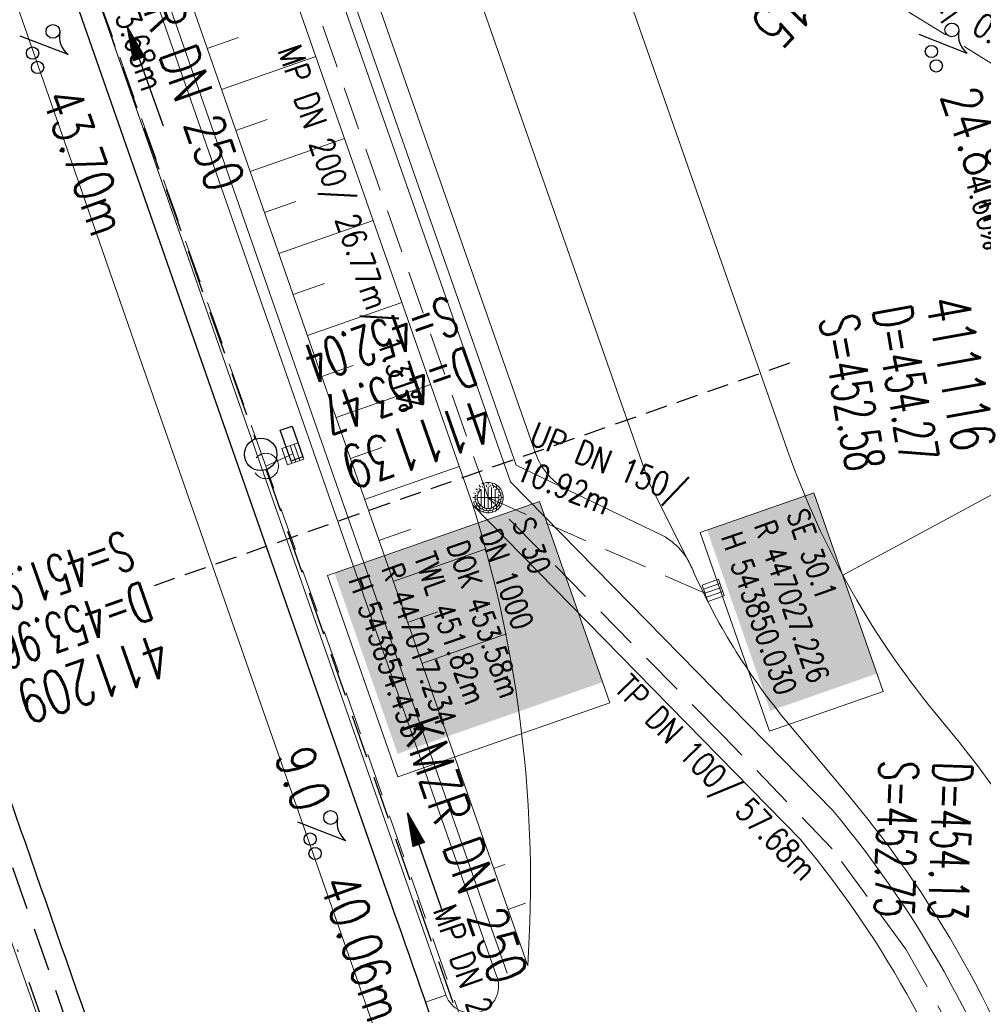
# Model space of a CAD drawing. Extents: x 446577 to 447240, y 443630 to 444842.
# Tile 22 of 71: x 446996 to 447040, y 443831 to 443876. Entities that reach past the tile are written whole.
import ezdxf
from ezdxf.enums import TextEntityAlignment as Align

# ---------------------------------------------------------------- set-up
doc = ezdxf.new("R2010")
doc.units = 0
doc.header["$LTSCALE"] = 2
doc.header["$MEASUREMENT"] = 0
for name, pattern in [('AUSGEZOGEN', [0]), ('GESTRICH-X2', [1.5, 1, -0.5]), ('GESTRICHELT', [0.75, 0.5, -0.25]), ('STRICHPT-X3', [3, 1.5, -0.75, 0, -0.75])]:
    doc.linetypes.add(name, pattern=pattern)
doc.layers.get('0').update_dxf_attribs({"linetype": 'AUSGEZOGEN'})
for name, color, linetype in [('200_ACHSEN', 7, 'CONTINUOUS'), ('ACHSE', 250, 'STRICHPT-X3'), ('Beschriftung', 7, 'CONTINUOUS'), ('FBR', 8, 'CONTINUOUS'), ('GLOBAL', 7, 'CONTINUOUS'), ('HEKTOM', 250, 'GESTRICHELT'), ('Hintergrund', 7, 'CONTINUOUS'), ('Hintergrundplan', 7, 'CONTINUOUS'), ('KANAL', 7, 'GESTRICH-X2'), ('PFEIL', 7, 'CONTINUOUS'), ('SCHACHTNR', 6, 'CONTINUOUS'), ('SCHLITZRINNE', 8, 'AUSGEZOGEN'), ('SCHSYMBOL', 7, 'AUSGEZOGEN'), ('STRASSE', 8, 'CONTINUOUS'), ('TEXTO', 4, 'CONTINUOUS'), ('TEXTU', 4, 'CONTINUOUS')]:
    doc.layers.add(name, color=color, linetype=linetype)
doc.styles.add('6', font='txt_____.ttf', dxfattribs={"width": 0.8, "height": 1})
doc.styles.add('8', font='txt_____.ttf', dxfattribs={"width": 0.8, "height": 1})
doc.styles.add('ROMANS', font='romans.shx', dxfattribs={"width": 0.8})

# ---------------------------------------------------------------- blocks, each defined once
blk = doc.blocks.new('GST')
at = {"color": 0}
blk.add_circle((0, 0), 0.75, dxfattribs=at)
blk.add_point((0, 0), dxfattribs=at)
blk = doc.blocks.new('13')
blk.add_lwpolyline([(0.755, 1.218), (-0.748, 1.218), (-0.748, 1.801), (0.755, 1.801)], close=True)
at = {"rotation": 180}
blk.add_blockref('GST', (0, 0), dxfattribs=at)
blk = doc.blocks.new('PROM')
blk.add_line((1.566, 1.817), (0.019, 0.015))
for centre, radius in [((0.317, 1.51), 0.317), ((0.943, 0.291), 0.283), ((1.645, 0.287), 0.283)]:
    blk.add_circle(centre, radius)
blk.add_arc((0.992, 2.682), 1.033, 239.1414, 303.3549)
blk = doc.blocks.new('PFEIL2')
at = {"color": 0}
for p, q in [((0.88, 0.002), (-2.401, -0.012)), ((0.881, -0.271), (0.879, 0.276)), ((0.879, 0.276), (2.429, 0.009)), ((0.911, 0.27), (0.879, 0.265)), ((0.965, 0.261), (0.879, 0.246)), ((1.019, 0.252), (0.879, 0.228)), ((1.073, 0.242), (0.879, 0.209)), ((1.127, 0.233), (0.879, 0.191)), ((1.181, 0.224), (0.879, 0.172)), ((1.235, 0.214), (0.879, 0.154)), ((1.289, 0.205), (0.879, 0.135)), ((1.343, 0.196), (0.879, 0.117)), ((1.397, 0.187), (0.879, 0.098)), ((1.451, 0.177), (0.879, 0.08)), ((1.505, 0.168), (0.879, 0.061)), ((1.559, 0.159), (0.88, 0.043)), ((1.613, 0.149), (0.88, 0.024)), ((1.668, 0.14), (0.88, 0.006)), ((1.722, 0.131), (0.88, -0.013)), ((1.776, 0.121), (0.88, -0.031)), ((1.83, 0.112), (0.88, -0.05)), ((1.884, 0.103), (0.88, -0.068)), ((1.938, 0.094), (0.88, -0.087)), ((1.992, 0.084), (0.88, -0.105)), ((2.046, 0.075), (0.88, -0.124)), ((2.1, 0.066), (0.88, -0.142)), ((2.154, 0.056), (0.88, -0.161)), ((2.208, 0.047), (0.88, -0.179)), ((2.262, 0.038), (0.881, -0.198)), ((2.316, 0.029), (0.881, -0.216)), ((2.37, 0.019), (0.881, -0.235)), ((2.424, 0.01), (0.881, -0.253)), ((2.429, 0.009), (0.881, -0.271))]:
    blk.add_line(p, q, dxfattribs=at)
blk = doc.blocks.new('SK-quadrat Rand')
at = {"color": 18, "lineweight": 9, "true_color": 0x000000}
for p, q in [((-0.4, 0.8), (-0.4, 0)), ((-0.4, 0.8), (0.4, 0.8)), ((-0.2, 0.8), (-0.2, 0)), ((0, 0.8), (0, 0)), ((0.2, 0.8), (0.2, 0)), ((0.4, 0.8), (0.4, 0)), ((-0.4, 0), (0.4, 0))]:
    blk.add_line(p, q, dxfattribs=at)
blk = doc.blocks.new('Muldenschacht')
at = {"color": 18, "lineweight": 9, "true_color": 0x000000}
for p, q in [((-0.351511, 0.488874), (-0.410348, 0.569857)), ((-0.228204, 0.447647), (-0.274147, 0.536581)), ((-0.215015, 0.669384), (-0.184082, 0.574183)), ((-0.096655, 0.595502), (-0.080293, 0.496748)), ((0.001562, 0.503479), (0.001464, -0.497521)), ((0.001513, 0.703679), (0.001513, 0.603579)), ((0.093794, 0.596447), (0.078414, 0.497536)), ((0.218041, 0.669384), (0.187109, 0.574183)), ((0.271415, 0.539517), (0.226431, 0.450094)), ((0.413374, 0.569857), (0.354537, 0.488874)), ((-0.599087, 0.002979), (-0.699187, 0.002979)), ((-0.569691, 0.188574), (-0.664892, 0.219507)), ((-0.492399, 0.083917), (-0.591181, 0.100105)), ((-0.484382, 0.356002), (-0.565365, 0.41484)), ((-0.444073, 0.230912), (-0.53319, 0.276499)), ((0.502013, 0.002979), (-0.498987, 0.002979)), ((0.474843, 0.165641), (-0.471817, 0.165641)), ((-0.350626, 0.358645), (-0.421053, 0.429778)), ((0.38186, 0.328304), (-0.378834, 0.328304)), ((0.425748, 0.42812), (0.355042, 0.357263)), ((0.447803, 0.22953), (0.537061, 0.27484)), ((0.568391, 0.41484), (0.487409, 0.356002)), ((0.4959, 0.080963), (0.594778, 0.096559)), ((0.572718, 0.188574), (0.667918, 0.219507)), ((0.602083, 0.008988), (0.702178, 0.00999)), ((-0.569691, -0.182617), (-0.664892, -0.21355)), ((-0.493148, -0.073251), (-0.59208, -0.088497)), ((-0.484382, -0.350045), (-0.565365, -0.408882)), ((-0.445326, -0.222488), (-0.534694, -0.267581)), ((0.474843, -0.159684), (-0.471817, -0.159684)), ((-0.352742, -0.35058), (-0.423593, -0.421292)), ((0.38186, -0.322346), (-0.378834, -0.322346)), ((-0.228006, -0.441793), (-0.273909, -0.530747)), ((0.271696, -0.533418), (0.226665, -0.444019)), ((0.426841, -0.421069), (0.355953, -0.350395)), ((0.446654, -0.225822), (0.535682, -0.271583)), ((0.487409, -0.350045), (0.568391, -0.408882)), ((0.496174, -0.073247), (0.595107, -0.088493)), ((0.572718, -0.182617), (0.667918, -0.21355)), ((-0.351511, -0.482917), (-0.410348, -0.5639)), ((-0.184082, -0.568226), (-0.215015, -0.663427)), ((-0.079489, -0.490923), (-0.095689, -0.589704)), ((0.001513, -0.597621), (0.001513, -0.697721)), ((0.079714, -0.491374), (0.095355, -0.590245)), ((0.187109, -0.568226), (0.218041, -0.663427)), ((0.354537, -0.482917), (0.413374, -0.5639))]:
    blk.add_line(p, q, dxfattribs=at)
for radius in [0.7007, 0.6006, 0.5005]:
    blk.add_circle((0.001513, 0.002979), radius, dxfattribs=at)
blk = doc.blocks.new('SK-quadrat Mitte')
at = {"color": 18, "lineweight": 9, "true_color": 0x000000}
for p, q in [((-0.4, 0.4), (-0.4, -0.4)), ((-0.4, 0.4), (0.4, 0.4)), ((-0.2, 0.4), (-0.2, -0.4)), ((0, 0.4), (0, -0.4)), ((0.2, 0.4), (0.2, -0.4)), ((0.4, 0.4), (0.4, -0.4)), ((-0.4, -0.4), (0.4, -0.4))]:
    blk.add_line(p, q, dxfattribs=at)
blk = doc.blocks.new('Schacht')
at = {"color": 18, "lineweight": 9, "true_color": 0x000000}
blk.add_circle((0, 0), 0.779, dxfattribs=at)

msp = doc.modelspace()

# ---------------------------------------------------------------- linework, layer by layer
at = {"layer": '200_ACHSEN', "color": 8, "lineweight": 9, "true_color": 0x7f7f7f}
msp.add_lwpolyline([(446877.093, 444209.207, -0.004255), (446885.419, 444176.323, 0.024318), (446940.471, 443990.561), (446963.136, 443925.819), (447048.746, 443681.27)], format="xyb", dxfattribs=at)
msp.add_lwpolyline([(446877.093, 444209.207, -0.004255), (446885.419, 444176.323, 0.024318), (446940.471, 443990.561), (446963.136, 443925.819), (447048.746, 443681.27)], format="xyb", dxfattribs=at)
at = {"layer": 'ACHSE', "flags": 128}
msp.add_lwpolyline([(446785.2, 444812.39), (446790.978, 444771.625), (446798.52, 444718.411), (446808.52, 444647.862), (446822.553, 444548.851), (446833.078, 444474.594), (446836.586, 444449.841), (446840.095, 444425.088), (446843.603, 444400.336), (446847.111, 444375.583), (446847.688, 444371.511), (446850.727, 444350.846), (446854.65, 444326.156), (446858.882, 444301.517), (446863.422, 444276.933), (446868.271, 444252.408), (446873.427, 444227.946), (446878.889, 444203.55), (446884.657, 444179.224), (446890.729, 444154.973), (446897.105, 444130.8), (446903.784, 444106.709), (446910.765, 444082.704), (446918.046, 444058.788), (446925.627, 444034.965), (446933.506, 444011.239), (446939.848, 443992.83), (446941.674, 443987.611), (446949.933, 443964.015), (446958.191, 443940.418), (446966.45, 443916.822), (446974.708, 443893.225), (446979.199, 443880.392), (446999.483, 443822.435), (447024.259, 443751.646), (447041.503, 443702.373)], dxfattribs=at)
at = {"layer": 'Beschriftung', "color": 18, "lineweight": 9, "true_color": 0x000000}
for points in [[(447032.443, 443854.095), (447035.636, 443844.953), (447030.412, 443843.128), (447027.219, 443852.27), (447032.443, 443854.095)], [(447019.81, 443853.7), (447023.048, 443844.432), (447013.293, 443841.024), (447010.055, 443850.292), (447019.81, 443853.7)]]:
    msp.add_lwpolyline(points, close=True, dxfattribs=at)
at = {"layer": 'FBR'}
for points in [[(446996.335, 443882.82, -0.000011), (446996.834, 443881.391), (447012.742, 443835.838, 0.000388), (447024.088, 443803.43, 0.00025), (447041.743, 443753.205)], [(446981.167, 443880.67, -0.000036), (446985.547, 443868.172, -0.00001), (446990.142, 443855.056, -0.000011), (446994.25, 443843.328, -0.000533), (447001.752, 443821.837, 0.000455), (447010.521, 443796.702, 0.000701), (447018.513, 443773.963, -0.000624), (447027.494, 443748.425, -0.000234), (447028.928, 443744.324, 0.000022), (447043.482, 443702.654, 0.000434)]]:
    msp.add_lwpolyline(points, format="xyb", dxfattribs=at)
at = {"layer": 'HEKTOM'}
msp.add_line((447002.079, 443849.834), (447031.437, 443860.113), dxfattribs=at)
at = {"layer": 'Hintergrund', "color": 254, "lineweight": 18, "true_color": 0xcccccc}
for p, q in [((447004.784, 443861.631), (446996.356, 443885.816)), ((447004.513, 443874.565), (447005.956, 443875.068)), ((447005.171, 443872.676), (447009.504, 443874.186)), ((447005.829, 443870.788), (447007.274, 443871.291)), ((447006.487, 443868.899), (447010.826, 443870.411)), ((447007.146, 443867.011), (447008.593, 443867.515)), ((447007.804, 443865.122), (447012.148, 443866.636)), ((447008.462, 443863.233), (447009.911, 443863.738)), ((447009.121, 443861.345), (447013.469, 443862.864)), ((447014.451, 443833.966), (447004.784, 443861.631)), ((447009.781, 443859.457), (447011.231, 443859.964)), ((447010.441, 443857.569), (447014.791, 443859.089)), ((447011.101, 443855.681), (447012.551, 443856.188)), ((447011.76, 443853.793), (447016.113, 443855.314)), ((447012.42, 443851.905), (447013.871, 443852.412)), ((447013.08, 443850.017), (447017.357, 443851.512)), ((447013.739, 443848.129), (447015.115, 443848.609)), ((447014.399, 443846.241), (447018.297, 443847.603)), ((447017.698, 443836.801), (447018.211, 443836.98)), ((447018.358, 443834.913), (447019.165, 443835.195)), ((447015.495, 443830.986), (447014.451, 443833.966)), ((447015.501, 443830.97), (447014.557, 443830.64))]:
    msp.add_line(p, q, dxfattribs=at)
for points in [[(446877.093, 444209.207, -0.004255), (446885.419, 444176.323, 0.024318), (446940.471, 443990.561), (446963.136, 443925.819), (447048.746, 443681.27)], [(447044.926, 443796.399), (447045.561, 443803.747, 0.198133), (447034.087, 443840.111), (447031.292, 443843.45, -0.068573), (447026.942, 443850.389, -0.001832), (447026.804, 443850.698, 0.178534), (447025.36, 443852.19), (447021.162, 443854.21, -0.198913), (447019.631, 443855.921), (446938.327, 444087.994, -0.187649), (446938.401, 444090.168), (446940.074, 444094.07, 0.198913), (446940.102, 444096.366), (446933.956, 444114.073, 0.052334), (446921.013, 444141.454)], [(446927.024, 444105.92, -0.017902), (446934.496, 444088.354), (446937.153, 444080.77), (447016.741, 443853.522, -0.092735), (447019.27, 443832.309)], [(447049.538, 443835.513), (447048.984, 443828.386), (447048.61, 443824.914, 0.097186), (447038.304, 443843.641, -0.09023), (447031.228, 443856.088), (447020.071, 443887.901)], [(447045.563, 443869.611, 0.163866), (447037.026, 443879.477)], [(447044.031, 443796.503), (447044.565, 443803.833, 0.198153), (447033.318, 443839.471), (447018.479, 443854.608)], [(447042.028, 443797.71), (447042.572, 443804.006, 0.197723), (447031.834, 443838.127), (447016.741, 443853.522)], [(447015.501, 443830.97, 1), (447017.86, 443831.797)]]:
    msp.add_lwpolyline(points, format="xyb", dxfattribs=at)
for points in [[(446927.024, 444105.92), (446929.886, 444096.041), (446934.92, 444079.072), (446942.447, 444054.58), (446949.805, 444032.02), (446958.381, 444006.73), (446963.917, 443990.816), (446973.92, 443962.072), (446974.191, 443961.219), (446983.115, 443935.682), (446990.73, 443913.95), (447000.132, 443887.136), (447008.561, 443862.948), (447018.227, 443835.286), (447019.27, 443832.309)], [(446925.583, 444105.502), (446928.447, 444095.619), (446933.484, 444078.638), (446941.017, 444054.127), (446948.382, 444031.547), (446956.962, 444006.243), (446962.501, 443990.323), (446972.496, 443961.599), (446972.767, 443960.745), (446981.699, 443935.187), (446989.314, 443913.454), (446998.716, 443886.641), (447007.145, 443862.454), (447016.811, 443834.791), (447017.854, 443831.813)], [(446926.063, 444105.641), (446928.926, 444095.76), (446933.962, 444078.783), (446941.493, 444054.278), (446948.857, 444031.705), (446957.435, 444006.406), (446962.973, 443990.488), (446972.971, 443961.756), (446973.242, 443960.903), (446982.171, 443935.352), (446989.786, 443913.619), (446999.188, 443886.806), (447007.617, 443862.619), (447017.283, 443834.956), (447018.326, 443831.978)], [(446936.384, 444089.016), (446939.041, 444081.432), (447018.479, 443854.608)], [(446937.36, 444087.74), (447018.744, 443855.373), (447021.162, 443854.21)]]:
    msp.add_lwpolyline(points, dxfattribs=at)
at = {"layer": 'Hintergrundplan', "color": 254, "lineweight": 18, "true_color": 0xcccccc}
for p, q in [((447024.868, 443854.564), (446939.503, 444098.242)), ((446996.356, 443885.816), (447004.784, 443861.631)), ((447004.513, 443874.565), (447005.956, 443875.068)), ((447005.171, 443872.676), (447009.504, 443874.186)), ((447005.829, 443870.788), (447007.274, 443871.291)), ((447006.487, 443868.899), (447010.826, 443870.411)), ((447007.146, 443867.011), (447008.593, 443867.515)), ((447007.804, 443865.122), (447012.148, 443866.636)), ((447008.462, 443863.233), (447009.911, 443863.738)), ((447009.121, 443861.345), (447013.469, 443862.864)), ((447004.784, 443861.631), (447014.451, 443833.966)), ((447009.781, 443859.457), (447011.231, 443859.964)), ((447010.441, 443857.569), (447014.791, 443859.089)), ((447033.78, 443850.31), (447048.475, 443858.244)), ((447011.101, 443855.681), (447012.551, 443856.188)), ((447011.76, 443853.793), (447016.113, 443855.314)), ((447024.868, 443854.564), (447026.804, 443850.698)), ((447012.42, 443851.905), (447013.871, 443852.412)), ((447013.08, 443850.017), (447017.357, 443851.512)), ((447013.739, 443848.129), (447015.115, 443848.609)), ((447014.399, 443846.241), (447018.297, 443847.603)), ((447017.698, 443836.801), (447018.211, 443836.98)), ((447018.358, 443834.913), (447019.165, 443835.195)), ((447014.451, 443833.966), (447015.495, 443830.986)), ((447015.501, 443830.97), (447014.557, 443830.64))]:
    msp.add_line(p, q, dxfattribs=at)
for points in [[(446877.093, 444209.207, -0.004255), (446885.419, 444176.323, 0.024318), (446940.471, 443990.561), (446963.136, 443925.819), (447048.746, 443681.27)], [(446899.976, 444179.391, 0.001546), (446903.93, 444161.861), (446908.525, 444144.055), (446912.882, 444127.913), (446918.765, 444107.026), (446922.569, 444093.896), (446927.62, 444076.867), (446935.177, 444052.278), (446942.57, 444029.614), (446951.169, 444004.253), (446956.716, 443988.311), (446966.684, 443959.664), (446966.957, 443958.807), (446975.917, 443933.166), (446983.534, 443911.428), (446992.934, 443884.62), (447001.361, 443860.438), (447011.029, 443832.77), (447016.491, 443817.181), (447025.514, 443791.385), (447028.583, 443782.756), (447034.062, 443767.029), (447034.957, 443764.566), (447044.02, 443738.609)], [(447044.926, 443796.399), (447045.561, 443803.747, 0.198133), (447034.087, 443840.111), (447031.292, 443843.45, -0.068573), (447026.942, 443850.389, -0.001832), (447026.804, 443850.698, 0.178534), (447025.36, 443852.19), (447021.162, 443854.21, -0.198913), (447019.631, 443855.921), (446938.327, 444087.994, -0.187649), (446938.401, 444090.168), (446940.074, 444094.07, 0.198913), (446940.102, 444096.366), (446933.956, 444114.073, 0.052334), (446921.013, 444141.454)], [(446927.024, 444105.92, -0.017902), (446934.496, 444088.354), (446937.153, 444080.77), (447016.741, 443853.522, -0.092735), (447019.27, 443832.309)], [(447049.538, 443835.513), (447048.984, 443828.386), (447048.61, 443824.914, 0.097186), (447038.304, 443843.641, -0.09023), (447031.228, 443856.088), (447020.071, 443887.901)], [(447045.563, 443869.611, 0.163866), (447037.026, 443879.477)], [(447044.031, 443796.503), (447044.565, 443803.833, 0.198153), (447033.318, 443839.471), (447018.479, 443854.608)], [(447015.501, 443830.97, 1), (447017.86, 443831.797)]]:
    msp.add_lwpolyline(points, format="xyb", dxfattribs=at)
for points in [[(446927.024, 444105.92), (446929.886, 444096.041), (446934.92, 444079.072), (446942.447, 444054.58), (446949.805, 444032.02), (446958.381, 444006.73), (446963.917, 443990.816), (446973.92, 443962.072), (446974.191, 443961.219), (446983.115, 443935.682), (446990.73, 443913.95), (447000.132, 443887.136), (447008.561, 443862.948), (447018.227, 443835.286), (447019.27, 443832.309)], [(446925.583, 444105.502), (446928.447, 444095.619), (446933.484, 444078.638), (446941.017, 444054.127), (446948.382, 444031.547), (446956.962, 444006.243), (446962.501, 443990.323), (446972.496, 443961.599), (446972.767, 443960.745), (446981.699, 443935.187), (446989.314, 443913.454), (446998.716, 443886.641), (447007.145, 443862.454), (447016.811, 443834.791), (447017.854, 443831.813)], [(446926.063, 444105.641), (446928.926, 444095.76), (446933.962, 444078.783), (446941.493, 444054.278), (446948.857, 444031.705), (446957.435, 444006.406), (446962.973, 443990.488), (446972.971, 443961.756), (446973.242, 443960.903), (446982.171, 443935.352), (446989.786, 443913.619), (446999.188, 443886.806), (447007.617, 443862.619), (447017.283, 443834.956), (447018.326, 443831.978)], [(446936.384, 444089.016), (446939.041, 444081.432), (447018.479, 443854.608)], [(446937.36, 444087.74), (447018.744, 443855.373), (447021.162, 443854.21)]]:
    msp.add_lwpolyline(points, dxfattribs=at)
at = {"layer": 'Hintergrundplan', "color": 92, "lineweight": 9, "true_color": 0x00b400}
msp.add_lwpolyline([(447042.028, 443797.71), (447042.572, 443804.006, 0.197723), (447031.834, 443838.127), (447016.741, 443853.522)], format="xyb", dxfattribs=at)
at = {"layer": 'KANAL', "color": 92, "lineweight": 9, "true_color": 0x00b400}
for p, q in [((447007.209, 443855.331, 453.477), (446992.505, 443896.465, 453.283)), ((447043.628, 443872.015, 453.751), (447024.847, 443883.673)), ((447020.561, 443817.539, 453.73), (447007.209, 443855.331, 453.477)), ((447028.258, 443842.925), (447017.442, 443853.877, 453.58)), ((447033.293, 443837.704), (447028.258, 443842.925)), ((447036.684, 443833.085), (447033.293, 443837.704)), ((447039.141, 443828.728), (447036.684, 443833.085))]:
    msp.add_line(p, q, dxfattribs=at)
at = {"layer": 'KANAL', "color": 92, "lineweight": 18, "true_color": 0x00b400}
msp.add_line((447007.209, 443855.331, 453.477), (447008.455, 443855.892, 453.258), dxfattribs=at)
at = {"layer": 'KANAL'}
for p, q in [((447007.219, 443855.156), (447019.969, 443818.781)), ((446992.563, 443845.344), (447008.719, 443799.219))]:
    msp.add_line(p, q, dxfattribs=at)
at = {"layer": 'KANAL', "flags": 128}
msp.add_lwpolyline([(446992.52, 443896.314), (447006.718, 443856.575)], dxfattribs=at)
at = {"layer": 'KANAL', "color": 92, "lineweight": 9, "true_color": 0x00b400}
msp.add_polyline3d([(447027.435, 443849.473, 454.031), (447017.442, 443853.877, 453.58), (447008.579, 443879.135, 453.154)], dxfattribs=at)
at = {"layer": 'SCHLITZRINNE', "flags": 128}
for points in [[(446918.666, 444051.482, 0.001942), (446927.717, 444023.784, 0.002834), (446934.101, 444004.864, 0.000005), (446941.432, 443983.537, 0.000867), (446941.474, 443983.415, 0.000084), (446947.849, 443965.085, 0.000199), (446950.544, 443957.352, 0.000027), (446955.553, 443942.997, 0.000044), (446958.667, 443934.078, 0.000101), (446962.051, 443924.393, 0.000084), (446966.153, 443912.669, 0.000975), (446970.092, 443901.486, -0.001001), (446974.031, 443890.303, -0.000613), (446978.162, 443878.453, 0.000574), (446982.293, 443866.603, 0.000043), (446985.962, 443856.119, 0.000041), (446989.821, 443845.1, 0.000098), (446990.721, 443842.532, -0.000006), (447006.522, 443797.477, -0.000336), (447009.233, 443789.73, -0.000126), (447016.458, 443769.022)], [(446989.517, 443844.295, 0.000074), (446990.199, 443842.349, -0.000028), (447005.687, 443798.185)]]:
    msp.add_lwpolyline(points, format="xyb", dxfattribs=at)
at = {"layer": 'SCHLITZRINNE'}
msp.add_lwpolyline([(446977.569, 443880.16, -0.000088), (446978.162, 443878.453, 0.000574), (446982.293, 443866.603, 0.000043), (446985.962, 443856.119, 0.000041), (446989.821, 443845.1, 0.000098), (446990.721, 443842.532, -0.000006), (447006.522, 443797.477, -0.000336), (447009.233, 443789.73, -0.000126), (447016.458, 443769.022)], format="xyb", dxfattribs=at)
at = {"layer": 'STRASSE', "flags": 128}
msp.add_lwpolyline([(447047.154, 443891.481, 0.000765), (447038.709, 443915.867, 0.000011), (447031.122, 443937.667, 0.000037), (447028.833, 443944.241, 0.000505), (447025.263, 443954.458, 0.001272), (447023.831, 443958.512, 0.019593), (447023.263, 443959.93, 0.036852), (447022.877, 443960.645, 0.017636), (447022.683, 443960.927, 0.023963), (447022.523, 443961.122, 0.015559), (447022.207, 443961.451, 0.007052), (447021.477, 443962.145, 0.015623), (447020.532, 443962.965, -0.018201), (447019.725, 443963.673, -0.015596), (447019.585, 443963.813, -0.003258), (447018.943, 443964.509, -0.043133), (447018.589, 443964.972, -0.02652), (447018.123, 443965.798)], format="xyb", dxfattribs=at)

# ---------------------------------------------------------------- block references
at = {"layer": 'KANAL'}
for name, p, rotation in [('SK-quadrat Mitte', (447008.455, 443855.892), 199.2688247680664), ('Muldenschacht', (447017.442, 443853.877), 270), ('SK-quadrat Rand', (447027.435, 443849.473), 289.2688179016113)]:
    msp.add_blockref(name, p, dxfattribs=dict(at, rotation=rotation))
at = {"layer": 'KANAL', "xscale": 0.75, "yscale": 0.75}
msp.add_blockref('Schacht', (447007.209, 443855.331), dxfattribs=at)
at = {"layer": 'PFEIL'}
for p, rotation in [((447001.666, 443873.256), 109.6603000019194), ((447014.545, 443837.071), 109.3136999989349)]:
    msp.add_blockref('PFEIL2', p, dxfattribs=dict(at, rotation=rotation))
at = {"layer": 'SCHSYMBOL', "rotation": 289.2892000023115}
msp.add_blockref('13', (447006.97, 443855.869), dxfattribs=at)
at = {"layer": 'TEXTU'}
for p, rotation in [((446995.871, 443875.138), 289.6603000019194), ((447037.278, 443875.214), 289.2155000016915), ((447008.663, 443838.946), 289.3136999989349)]:
    msp.add_blockref('PROM', p, dxfattribs=dict(at, rotation=rotation))

# ---------------------------------------------------------------- texts
at = {"layer": 'Beschriftung', "color": 92, "true_color": 0x00b400, "char_height": 1.1, "attachment_point": 1, "line_spacing_factor": 0.959981, "style": '6'}
for s, insert, rotation in [('MP DN 250/ 43.68m', (446998.267, 443884.882), 289.6702), ('MP DN 250/ 22.11m/ 0.23%', (447028.191, 443883.745), 328.1706), ('MP DN 200/ 26.77m/ 1.31%', (447008.784, 443874.842), 288.8198), ('DN 250/^J11.96m/^J4.60%', (447043.853, 443869.842), 285.4892), ('UP DN 150/^J10.92m', (447019.683, 443857.395), 338.2533), ('TP DN 100/ 57.68m', (447023.991, 443845.813), 314.4298)]:
    msp.add_mtext(s, dxfattribs=dict(at, insert=insert, rotation=rotation))
at = {"layer": 'Beschriftung', "color": 18, "true_color": 0x000000, "char_height": 1, "attachment_point": 1, "rotation": 289.2551, "line_spacing_factor": 0.959981, "style": '8', "bg_fill": 1, "box_fill_scale": 1.5, "bg_fill_color": 256, "bg_fill_true_color": 11599800, "bg_fill_transparency": 0}
for s, insert in [('SE 30.1^JR 447027.226^JH 543850.030', (447032.135, 443853.458)), ('S 30^JDN 1000^JDOK 453.58m^JTWL 451.82m^JR 447017.234^JH 543854.433', (447019.503, 443853.063))]:
    msp.add_mtext(s, dxfattribs=dict(at, insert=insert))
at = {"layer": 'GLOBAL', "color": 92, "true_color": 0x00b400, "insert": (447015.927, 443835.252), "char_height": 1.1, "attachment_point": 1, "rotation": 289.4584, "line_spacing_factor": 0.959981, "style": '6'}
msp.add_mtext('MP DN 250/ 40.08m', dxfattribs=at)
at = {"layer": 'SCHACHTNR', "style": 'ROMANS'}
for s, height, rotation, width, p in [('411115', 2, 225.6086, 0.7, (447034.467, 443880.944)), ('S=452.04', 1.8, 199.2892, 0.6, (447015.618, 443863.184)), ('D=454.27', 1.8, 280.2786, 0.6, (447035.154, 443862.536)), ('411116', 2, 280.2786, 0.7, (447037.595, 443862.972)), ('S=452.58', 1.8, 280.2786, 0.6, (447032.681, 443862.106)), ('D=453.47', 1.8, 199.2892, 0.6, (447016.462, 443860.84)), ('411139', 2, 199.2892, 0.7, (447017.274, 443858.465)), ('S=451.91', 1.8, 199.2892, 0.6, (447000.688, 443852.375)), ('D=453.96', 1.8, 199.2892, 0.6, (447001.531, 443850.031)), ('411209', 2, 199.2892, 0.7, (447002.344, 443847.656)), ('S=452.75', 1.8, 268.0977, 0.6, (447035.474, 443841.788)), ('D=454.13', 1.8, 268.0977, 0.6, (447037.964, 443841.727))]:
    msp.add_text(s, height=height, rotation=rotation, dxfattribs=dict(at, width=width)).set_placement(p)
at = {"layer": 'TEXTO', "style": 'ROMANS', "width": 0.75}
for rotation, p in [(289.6603, (447002.428, 443873.84)), (289.3137, (447015.497, 443837.362))]:
    msp.add_text('KMZR DN 250', height=1.8, rotation=rotation, dxfattribs=at).set_placement(p, align=Align.CENTER)
at = {"layer": 'TEXTU', "style": 'ROMANS', "width": 0.75}
for s, rotation, p in [('24.81m', 289.2155, (447038.272, 443872.371)), ('43.70m', 289.6603, (446996.884, 443872.306)), ('9.0', 289.3137, (447007.594, 443842)), ('40.06m', 289.3137, (447009.656, 443836.125))]:
    msp.add_text(s, height=1.8, rotation=rotation, dxfattribs=at).set_placement(p)

doc.saveas('drawing.dxf')
